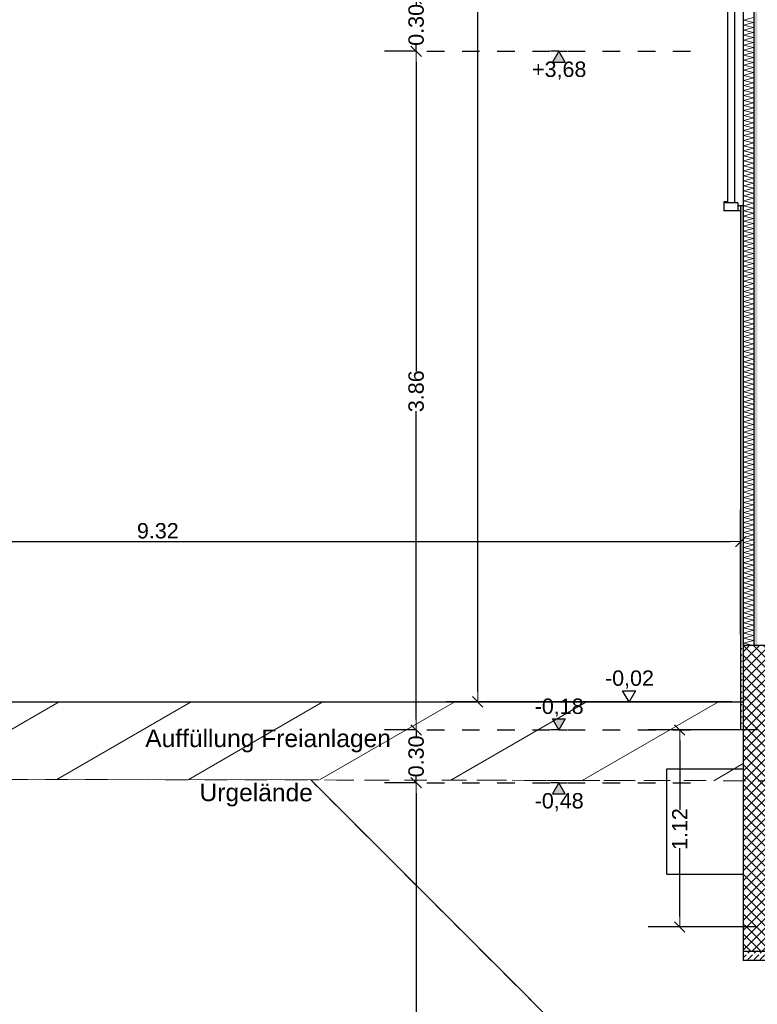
# Model space of a CAD drawing. Header units: metres. Extents: x -27.8 to 39.4, y -22.2 to 2.8.
# Tile 14 of 80: x -4.6 to -0.4, y -11.9 to -6.3. Entities that reach past the tile are written whole.
import ezdxf

# ---------------------------------------------------------------- set-up
doc = ezdxf.new("R2010")
doc.units = ezdxf.units.M
doc.header["$LTSCALE"] = 0.4
doc.header["$MEASUREMENT"] = 0
for name, pattern in [('Strichlinie', [0.2, 0.15, -0.05]), ('Strichlinie eng', [0.115, 0.075, -0.04]), ('Strichlinie_ lang', [0.529167, 0.3175, -0.211667])]:
    doc.linetypes.add(name, pattern=pattern)
doc.layers.get('0').update_dxf_attribs({"color": 8, "lineweight": 9})
doc.layers.get('Defpoints').update_dxf_attribs({"color": 8, "lineweight": 9})
for name, color, linetype in [('Neubau__ GHIW - druckfeste Dämmung u BP', 8, 'Continuous'), ('Neubau__ GHIW - Perimeterdämmung', 8, 'Continuous'), ('Neubau_A-Außenwände', 8, 'Continuous'), ('Neubau_A-Fundament', 8, 'Continuous'), ('Neubau_S-Linien _ Schraffuren.2D', 8, 'Continuous'), ('Neubau_T-Bemaßung', 8, 'Continuous'), ('Neubau_Z-Modellierung Fassade', 8, 'Continuous')]:
    doc.layers.add(name, color=color, linetype=linetype)
doc.layers.add('S-Linien _ Schraffuren.2D', color=8, linetype='Continuous', lineweight=9)
doc.layers.add('T-Text', color=8, linetype='Continuous', lineweight=9)
doc.styles.add('ERSTELLTER_STIL_2', font='arial.ttf')
doc.dimstyles.new('ERSTELLTER_STIL__1', dxfattribs={"dimtxt": 0.0875, "dimasz": 0.059375, "dimexe": 0.18, "dimexo": 0.0625, "dimgap": 0, "dimtad": 1, "dimzin": 0, "dimdsep": 46, "dimtxsty": 'ERSTELLTER_STIL_2', "dimblk": 'ARROWHEAD_6', "dimblk1": 'ARROWHEAD_6', "dimblk2": 'ARROWHEAD_6', "dimcen": 0.09, "dimclrd": 7, "dimclre": 7, "dimclrt": 7, "dimazin": 0, "dimtfac": 1, "dimtdec": 4, "dimtmove": 0, "dimatfit": 3, "dimfxl": 1, "dimtolj": 1, "dimtzin": 0, "dimarcsym": 0})
doc.dimstyles.new('ERSTELLTER_STIL__6', dxfattribs={"dimtxt": 0.0875, "dimasz": 0.059375, "dimexe": 0.18, "dimexo": 0.0625, "dimgap": 0, "dimtad": 1, "dimtih": 1, "dimtoh": 1, "dimzin": 0, "dimdsep": 46, "dimtxsty": 'ERSTELLTER_STIL_2', "dimblk": 'ARROWHEAD_6', "dimblk1": 'ARROWHEAD_6', "dimblk2": 'ARROWHEAD_6', "dimcen": 0.09, "dimclrd": 256, "dimclre": 256, "dimclrt": 256, "dimazin": 0, "dimtfac": 1, "dimtdec": 4, "dimtmove": 2, "dimatfit": 3, "dimfxl": 1, "dimtolj": 1, "dimtzin": 0, "dimarcsym": 0})
pattern_1 = [(45, (388.31789, -10.175), (-0.0176776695, 0.0176776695), [0, -0.025])]

# ---------------------------------------------------------------- blocks, each defined once
blk = doc.blocks.new('*X356', base_point=(4591.5834, -0.0469))
at = {"layer": 'Neubau_A-Außenwände', "color": 8, "linetype": 'Continuous', "lineweight": 9}
for p, q in [((4202.8841, 2.7399), (4202.8269, 2.7531)), ((4202.8269, 2.7246), (4202.8841, 2.7399)), ((4202.8841, 2.7113), (4202.8269, 2.7246)), ((4202.8269, 2.696), (4202.8841, 2.7113)), ((4202.8841, 2.6827), (4202.8269, 2.696)), ((4202.8269, 2.6674), (4202.8841, 2.6827)), ((4202.8841, 2.6541), (4202.8269, 2.6674)), ((4202.8269, 2.6388), (4202.8841, 2.6541)), ((4202.8841, 2.6256), (4202.8269, 2.6388)), ((4202.8269, 2.6103), (4202.8841, 2.6256)), ((4202.8841, 2.597), (4202.8269, 2.6103)), ((4202.8269, 2.5817), (4202.8841, 2.597)), ((4202.8841, 2.5684), (4202.8269, 2.5817)), ((4202.8269, 2.5531), (4202.8841, 2.5684)), ((4202.8841, 2.5399), (4202.8269, 2.5531)), ((4202.8269, 2.5246), (4202.8841, 2.5399)), ((4202.8841, 2.5113), (4202.8269, 2.5246)), ((4202.8269, 2.496), (4202.8841, 2.5113)), ((4202.8841, 2.4827), (4202.8269, 2.496)), ((4202.8269, 2.4674), (4202.8841, 2.4827)), ((4202.8841, 2.4541), (4202.8269, 2.4674)), ((4202.8269, 2.4388), (4202.8841, 2.4541)), ((4202.8841, 2.4256), (4202.8269, 2.4388)), ((4202.8269, 2.4103), (4202.8841, 2.4256)), ((4202.8841, 2.397), (4202.8269, 2.4103)), ((4202.8269, 2.3817), (4202.8841, 2.397)), ((4202.8841, 2.3684), (4202.8269, 2.3817)), ((4202.8269, 2.3531), (4202.8841, 2.3684)), ((4202.8841, 2.3399), (4202.8269, 2.3531)), ((4202.8269, 2.3246), (4202.8841, 2.3399)), ((4202.8841, 2.3113), (4202.8269, 2.3246)), ((4202.8269, 2.296), (4202.8841, 2.3113)), ((4202.8841, 2.2827), (4202.8269, 2.296)), ((4202.8269, 2.2674), (4202.8841, 2.2827)), ((4202.8841, 2.2541), (4202.8269, 2.2674)), ((4202.8269, 2.2388), (4202.8841, 2.2541)), ((4202.8841, 2.2256), (4202.8269, 2.2388)), ((4202.8269, 2.2103), (4202.8841, 2.2256)), ((4202.8841, 2.197), (4202.8269, 2.2103)), ((4202.8269, 2.1817), (4202.8841, 2.197)), ((4202.8841, 2.1684), (4202.8269, 2.1817)), ((4202.8269, 2.1531), (4202.8841, 2.1684)), ((4202.8841, 2.1399), (4202.8269, 2.1531)), ((4202.8269, 2.1246), (4202.8841, 2.1399)), ((4202.8841, 2.1113), (4202.8269, 2.1246)), ((4202.8269, 2.096), (4202.8841, 2.1113)), ((4202.8841, 2.0827), (4202.8269, 2.096)), ((4202.8269, 2.0674), (4202.8841, 2.0827)), ((4202.8841, 2.0541), (4202.8269, 2.0674)), ((4202.8269, 2.0388), (4202.8841, 2.0541)), ((4202.8841, 2.0256), (4202.8269, 2.0388)), ((4202.8269, 2.0103), (4202.8841, 2.0256)), ((4202.8841, 1.997), (4202.8269, 2.0103)), ((4202.8269, 1.9817), (4202.8841, 1.997)), ((4202.8841, 1.9684), (4202.8269, 1.9817)), ((4202.8269, 1.9531), (4202.8841, 1.9684)), ((4202.8841, 1.9399), (4202.8269, 1.9531)), ((4202.8269, 1.9246), (4202.8841, 1.9399)), ((4202.8841, 1.9113), (4202.8269, 1.9246)), ((4202.8269, 1.896), (4202.8841, 1.9113)), ((4202.8841, 1.8827), (4202.8269, 1.896)), ((4202.8269, 1.8674), (4202.8841, 1.8827)), ((4202.8841, 1.8541), (4202.8269, 1.8674)), ((4202.8269, 1.8388), (4202.8841, 1.8541)), ((4202.8841, 1.8256), (4202.8269, 1.8388)), ((4202.8269, 1.8103), (4202.8841, 1.8256)), ((4202.8841, 1.797), (4202.8269, 1.8103)), ((4202.8269, 1.7817), (4202.8841, 1.797)), ((4202.8841, 1.7684), (4202.8269, 1.7817)), ((4202.8269, 1.7531), (4202.8841, 1.7684)), ((4202.8841, 1.7399), (4202.8269, 1.7531)), ((4202.8269, 1.7246), (4202.8841, 1.7399)), ((4202.8841, 1.7113), (4202.8269, 1.7246)), ((4202.8269, 1.696), (4202.8841, 1.7113)), ((4202.8841, 1.6827), (4202.8269, 1.696)), ((4202.8269, 1.6674), (4202.8841, 1.6827)), ((4202.8841, 1.6541), (4202.8269, 1.6674)), ((4202.8269, 1.6388), (4202.8841, 1.6541)), ((4202.8841, 1.6256), (4202.8269, 1.6388)), ((4202.8269, 1.6103), (4202.8841, 1.6256)), ((4202.8841, 1.597), (4202.8269, 1.6103)), ((4202.8269, 1.5817), (4202.8841, 1.597)), ((4202.8841, 1.5684), (4202.8269, 1.5817)), ((4202.8269, 1.5531), (4202.8841, 1.5684)), ((4202.8841, 1.5399), (4202.8269, 1.5531)), ((4202.8269, 1.5246), (4202.8841, 1.5399)), ((4202.8841, 1.5113), (4202.8269, 1.5246)), ((4202.8269, 1.496), (4202.8841, 1.5113)), ((4202.8841, 1.4827), (4202.8269, 1.496)), ((4202.8269, 1.4674), (4202.8841, 1.4827)), ((4202.8841, 1.4541), (4202.8269, 1.4674)), ((4202.8269, 1.4388), (4202.8841, 1.4541)), ((4202.8841, 1.4256), (4202.8269, 1.4388)), ((4202.8269, 1.4103), (4202.8841, 1.4256)), ((4202.8841, 1.397), (4202.8269, 1.4103)), ((4202.8269, 1.3817), (4202.8841, 1.397)), ((4202.8841, 1.3684), (4202.8269, 1.3817)), ((4202.8269, 1.3531), (4202.8841, 1.3684)), ((4202.8841, 1.3399), (4202.8269, 1.3531)), ((4202.8269, 1.3246), (4202.8841, 1.3399)), ((4202.8841, 1.3113), (4202.8269, 1.3246)), ((4202.8269, 1.296), (4202.8841, 1.3113)), ((4202.8841, 1.2827), (4202.8269, 1.296)), ((4202.8269, 1.2674), (4202.8841, 1.2827)), ((4202.8841, 1.2541), (4202.8269, 1.2674)), ((4202.8269, 1.2388), (4202.8841, 1.2541)), ((4202.8841, 1.2256), (4202.8269, 1.2388)), ((4202.8269, 1.2103), (4202.8841, 1.2256)), ((4202.8841, 1.197), (4202.8269, 1.2103)), ((4202.8269, 1.1817), (4202.8841, 1.197)), ((4202.8841, 1.1684), (4202.8269, 1.1817)), ((4202.8269, 1.1531), (4202.8841, 1.1684)), ((4202.8841, 1.1399), (4202.8269, 1.1531)), ((4202.8269, 1.1246), (4202.8841, 1.1399)), ((4202.8841, 1.1113), (4202.8269, 1.1246)), ((4202.8269, 1.096), (4202.8841, 1.1113)), ((4202.8841, 1.0827), (4202.8269, 1.096)), ((4202.8269, 1.0674), (4202.8841, 1.0827)), ((4202.8841, 1.0541), (4202.8269, 1.0674)), ((4202.8269, 1.0388), (4202.8841, 1.0541)), ((4202.8841, 1.0256), (4202.8269, 1.0388)), ((4202.8269, 1.0103), (4202.8841, 1.0256)), ((4202.8841, 0.997), (4202.8269, 1.0103)), ((4202.8269, 0.9817), (4202.8841, 0.997)), ((4202.8841, 0.9684), (4202.8269, 0.9817)), ((4202.8269, 0.9531), (4202.8841, 0.9684)), ((4202.8841, 0.9399), (4202.8269, 0.9531)), ((4202.8269, 0.9246), (4202.8841, 0.9399)), ((4202.8841, 0.9113), (4202.8269, 0.9246)), ((4202.8269, 0.896), (4202.8841, 0.9113)), ((4202.8841, 0.8827), (4202.8269, 0.896)), ((4202.8269, 0.8674), (4202.8841, 0.8827)), ((4202.8841, 0.8541), (4202.8269, 0.8674)), ((4202.8269, 0.8388), (4202.8841, 0.8541)), ((4202.8841, 0.8256), (4202.8269, 0.8388)), ((4202.8269, 0.8103), (4202.8841, 0.8256)), ((4202.8841, 0.797), (4202.8269, 0.8103)), ((4202.8269, 0.7817), (4202.8841, 0.797)), ((4202.8841, 0.7684), (4202.8269, 0.7817)), ((4202.8269, 0.7531), (4202.8841, 0.7684)), ((4202.8841, 0.7399), (4202.8269, 0.7531)), ((4202.8269, 0.7246), (4202.8841, 0.7399)), ((4202.8841, 0.7113), (4202.8269, 0.7246)), ((4202.8269, 0.696), (4202.8841, 0.7113)), ((4202.8841, 0.6827), (4202.8269, 0.696)), ((4202.8269, 0.6674), (4202.8841, 0.6827)), ((4202.8841, 0.6541), (4202.8269, 0.6674)), ((4202.8269, 0.6388), (4202.8841, 0.6541)), ((4202.8841, 0.6256), (4202.8269, 0.6388)), ((4202.8269, 0.6103), (4202.8841, 0.6256)), ((4202.8841, 0.597), (4202.8269, 0.6103)), ((4202.8269, 0.5817), (4202.8841, 0.597)), ((4202.8841, 0.5684), (4202.8269, 0.5817)), ((4202.8269, 0.5531), (4202.8841, 0.5684)), ((4202.8841, 0.5399), (4202.8269, 0.5531)), ((4202.8269, 0.5246), (4202.8841, 0.5399)), ((4202.8841, 0.5113), (4202.8269, 0.5246)), ((4202.8269, 0.496), (4202.8841, 0.5113)), ((4202.8841, 0.4827), (4202.8269, 0.496)), ((4202.8269, 0.4674), (4202.8841, 0.4827)), ((4202.8841, 0.4541), (4202.8269, 0.4674)), ((4202.8269, 0.4388), (4202.8841, 0.4541)), ((4202.8841, 0.4256), (4202.8269, 0.4388)), ((4202.8269, 0.4103), (4202.8841, 0.4256)), ((4202.8841, 0.397), (4202.8269, 0.4103)), ((4202.8269, 0.3817), (4202.8841, 0.397)), ((4202.8841, 0.3684), (4202.8269, 0.3817)), ((4202.8269, 0.3531), (4202.8841, 0.3684)), ((4202.8841, 0.3399), (4202.8269, 0.3531)), ((4202.8269, 0.3246), (4202.8841, 0.3399)), ((4202.8841, 0.3113), (4202.8269, 0.3246)), ((4202.8269, 0.296), (4202.8841, 0.3113)), ((4202.8841, 0.2827), (4202.8269, 0.296)), ((4202.8269, 0.2674), (4202.8841, 0.2827)), ((4202.8841, 0.2541), (4202.8269, 0.2674)), ((4202.8803, 0.2531), (4202.8841, 0.2541))]:
    blk.add_line(p, q, dxfattribs=at)
blk = doc.blocks.new('*X363', base_point=(4591.5834, -0.0469))
at = {"layer": 'Neubau_A-Außenwände', "color": 8, "linetype": 'Continuous', "lineweight": 9}
for p, q in [((4202.8269, 3.8103), (4202.8841, 3.8256)), ((4202.8841, 3.797), (4202.8269, 3.8103)), ((4202.8269, 3.7817), (4202.8841, 3.797)), ((4202.8841, 3.7684), (4202.8269, 3.7817)), ((4202.8269, 3.7531), (4202.8841, 3.7684)), ((4202.8841, 3.7399), (4202.8269, 3.7531)), ((4202.8269, 3.7246), (4202.8841, 3.7399)), ((4202.8841, 3.7113), (4202.8269, 3.7246)), ((4202.8269, 3.696), (4202.8841, 3.7113)), ((4202.8841, 3.6827), (4202.8269, 3.696)), ((4202.8269, 3.6674), (4202.8841, 3.6827)), ((4202.8841, 3.6541), (4202.8269, 3.6674)), ((4202.8269, 3.6388), (4202.8841, 3.6541)), ((4202.8841, 3.6256), (4202.8269, 3.6388)), ((4202.8269, 3.6103), (4202.8841, 3.6256)), ((4202.8841, 3.597), (4202.8269, 3.6103)), ((4202.8269, 3.5817), (4202.8841, 3.597)), ((4202.8841, 3.5684), (4202.8269, 3.5817)), ((4202.8269, 3.5531), (4202.8841, 3.5684)), ((4202.8841, 3.5399), (4202.8269, 3.5531)), ((4202.8269, 3.5246), (4202.8841, 3.5399)), ((4202.8841, 3.5113), (4202.8269, 3.5246)), ((4202.8269, 3.496), (4202.8841, 3.5113)), ((4202.8841, 3.4827), (4202.8269, 3.496)), ((4202.8269, 3.4674), (4202.8841, 3.4827)), ((4202.8841, 3.4541), (4202.8269, 3.4674)), ((4202.8269, 3.4388), (4202.8841, 3.4541)), ((4202.8841, 3.4256), (4202.8269, 3.4388)), ((4202.8269, 3.4103), (4202.8841, 3.4256)), ((4202.8841, 3.397), (4202.8269, 3.4103)), ((4202.8269, 3.3817), (4202.8841, 3.397)), ((4202.8841, 3.3684), (4202.8269, 3.3817)), ((4202.8269, 3.3531), (4202.8841, 3.3684)), ((4202.8841, 3.3399), (4202.8269, 3.3531)), ((4202.8269, 3.3246), (4202.8841, 3.3399)), ((4202.8841, 3.3113), (4202.8269, 3.3246)), ((4202.8269, 3.296), (4202.8841, 3.3113)), ((4202.8841, 3.2827), (4202.8269, 3.296)), ((4202.8269, 3.2674), (4202.8841, 3.2827)), ((4202.8841, 3.2541), (4202.8269, 3.2674)), ((4202.8269, 3.2388), (4202.8841, 3.2541)), ((4202.8841, 3.2256), (4202.8269, 3.2388)), ((4202.8269, 3.2103), (4202.8841, 3.2256)), ((4202.8841, 3.197), (4202.8269, 3.2103)), ((4202.8269, 3.1817), (4202.8841, 3.197)), ((4202.8841, 3.1684), (4202.8269, 3.1817)), ((4202.8269, 3.1531), (4202.8841, 3.1684)), ((4202.8841, 3.1399), (4202.8269, 3.1531)), ((4202.8269, 3.1246), (4202.8841, 3.1399)), ((4202.8841, 3.1113), (4202.8269, 3.1246)), ((4202.8269, 3.096), (4202.8841, 3.1113)), ((4202.8841, 3.0827), (4202.8269, 3.096)), ((4202.8269, 3.0674), (4202.8841, 3.0827)), ((4202.8841, 3.0541), (4202.8269, 3.0674)), ((4202.8269, 3.0388), (4202.8841, 3.0541)), ((4202.8841, 3.0256), (4202.8269, 3.0388)), ((4202.8269, 3.0103), (4202.8841, 3.0256)), ((4202.8841, 2.997), (4202.8269, 3.0103)), ((4202.8269, 2.9817), (4202.8841, 2.997)), ((4202.8841, 2.9684), (4202.8269, 2.9817)), ((4202.8269, 2.9531), (4202.8841, 2.9684)), ((4202.8841, 2.9399), (4202.8269, 2.9531)), ((4202.8269, 2.9246), (4202.8841, 2.9399)), ((4202.8841, 2.9113), (4202.8269, 2.9246)), ((4202.8269, 2.896), (4202.8841, 2.9113)), ((4202.8841, 2.8827), (4202.8269, 2.896)), ((4202.8269, 2.8674), (4202.8841, 2.8827)), ((4202.8841, 2.8541), (4202.8269, 2.8674)), ((4202.8269, 2.8388), (4202.8841, 2.8541)), ((4202.8841, 2.8256), (4202.8269, 2.8388)), ((4202.8269, 2.8103), (4202.8841, 2.8256)), ((4202.8841, 2.797), (4202.8269, 2.8103)), ((4202.8269, 2.7817), (4202.8841, 2.797)), ((4202.8841, 2.7684), (4202.8269, 2.7817)), ((4202.8269, 2.7531), (4202.8841, 2.7684))]:
    blk.add_line(p, q, dxfattribs=at)
blk = doc.blocks.new('ARROWHEAD_6')
at = {"color": 0, "linetype": 'Continuous', "lineweight": 0}
for p, q in [((0, 0), (-1, 0)), ((-0.5, -0.5), (0.5, 0.5))]:
    blk.add_line(p, q, dxfattribs=at)
blk = doc.blocks.new('*D426')
at = {"layer": 'Defpoints', "color": 0, "linetype": 'Continuous', "transparency": 16777216}
for p in [(-1.9512, -1.4949), (-1.89, -1.4949), (-0.44, -10.195)]:
    blk.add_point(p, dxfattribs=at)
at = {"layer": 'Neubau_T-Bemaßung', "linetype": 'Continuous', "lineweight": -2, "transparency": 16777216}
for p, q in [((-1.9525, -1.4949), (-2.1312, -1.4949)), ((-1.9512, -1.5543), (-1.9512, -5.7349)), ((-1.9512, -10.1356), (-1.9512, -5.962)), ((-0.5025, -10.195), (-2.1312, -10.195))]:
    blk.add_line(p, q, dxfattribs=at)
at = {"layer": 'Neubau_T-Bemaßung', "linetype": 'Continuous', "lineweight": -2, "transparency": 16777216, "xscale": 0.059375, "yscale": 0.059375, "zscale": 0.059375}
for p, rotation in [((-1.9512, -1.4949), 90), ((-1.9512, -10.195), 270)]:
    blk.add_blockref('ARROWHEAD_6', p, dxfattribs=dict(at, rotation=rotation))
at = {"layer": 'Neubau_T-Bemaßung', "linetype": 'Continuous', "transparency": 16777216, "insert": (-1.9512, -5.8484), "char_height": 0.0875, "attachment_point": 5, "rotation": 90, "style": 'ERSTELLTER_STIL_2'}
blk.add_mtext('\\A1;8.70', dxfattribs=at)
blk = doc.blocks.new('*D428')
at = {"layer": 'Defpoints', "color": 0, "linetype": 'Continuous', "transparency": 16777216}
for p in [(-2.3012, -10.655), (-2.24, -10.655), (-2.24, -14.555)]:
    blk.add_point(p, dxfattribs=at)
at = {"layer": 'Neubau_T-Bemaßung', "linetype": 'Continuous', "lineweight": -2, "transparency": 16777216}
for p, q in [((-2.3025, -10.655), (-2.4812, -10.655)), ((-2.3012, -10.7144), (-2.3012, -12.495)), ((-2.3012, -14.4956), (-2.3012, -12.722)), ((-2.3025, -14.555), (-2.4812, -14.555))]:
    blk.add_line(p, q, dxfattribs=at)
at = {"layer": 'Neubau_T-Bemaßung', "linetype": 'Continuous', "lineweight": -2, "transparency": 16777216, "xscale": 0.059375, "yscale": 0.059375, "zscale": 0.059375}
for p, rotation in [((-2.3012, -10.655), 90), ((-2.3012, -14.555), 270)]:
    blk.add_blockref('ARROWHEAD_6', p, dxfattribs=dict(at, rotation=rotation))
at = {"layer": 'Neubau_T-Bemaßung', "linetype": 'Continuous', "transparency": 16777216, "insert": (-2.3012, -12.6085), "char_height": 0.0875, "attachment_point": 5, "rotation": 90, "style": 'ERSTELLTER_STIL_2'}
blk.add_mtext('\\A1;3.90', dxfattribs=at)
blk = doc.blocks.new('*D429')
at = {"layer": 'Defpoints', "color": 0, "linetype": 'Continuous', "transparency": 16777216}
for p in [(-2.3012, -10.355), (-2.24, -10.355), (-2.24, -10.655)]:
    blk.add_point(p, dxfattribs=at)
at = {"layer": 'Neubau_T-Bemaßung', "linetype": 'Continuous', "lineweight": -2, "transparency": 16777216}
for p, q in [((-2.3012, -10.2956), (-2.3012, -10.2363)), ((-2.3025, -10.355), (-2.4812, -10.355)), ((-2.3012, -10.355), (-2.3012, -10.3917)), ((-2.3012, -10.655), (-2.3012, -10.6186)), ((-2.3025, -10.655), (-2.4812, -10.655)), ((-2.3012, -10.7144), (-2.3012, -10.7738))]:
    blk.add_line(p, q, dxfattribs=at)
at = {"layer": 'Neubau_T-Bemaßung', "linetype": 'Continuous', "lineweight": -2, "transparency": 16777216, "xscale": 0.059375, "yscale": 0.059375, "zscale": 0.059375}
for p, rotation in [((-2.3012, -10.355), 270), ((-2.3012, -10.655), 90)]:
    blk.add_blockref('ARROWHEAD_6', p, dxfattribs=dict(at, rotation=rotation))
at = {"layer": 'Neubau_T-Bemaßung', "linetype": 'Continuous', "transparency": 16777216, "insert": (-2.3012, -10.5051), "char_height": 0.0875, "attachment_point": 5, "rotation": 90, "style": 'ERSTELLTER_STIL_2'}
blk.add_mtext('\\A1;0.30', dxfattribs=at)
blk = doc.blocks.new('*D430')
at = {"layer": 'Defpoints', "color": 0, "linetype": 'Continuous', "transparency": 16777216}
for p in [(-2.3012, -6.495), (-2.24, -6.495), (-2.24, -10.355)]:
    blk.add_point(p, dxfattribs=at)
at = {"layer": 'Neubau_T-Bemaßung', "linetype": 'Continuous', "lineweight": -2, "transparency": 16777216}
for p, q in [((-2.3025, -6.495), (-2.4812, -6.495)), ((-2.3012, -6.5544), (-2.3012, -8.3149)), ((-2.3012, -10.2956), (-2.3012, -8.5421)), ((-2.3025, -10.355), (-2.4812, -10.355))]:
    blk.add_line(p, q, dxfattribs=at)
at = {"layer": 'Neubau_T-Bemaßung', "linetype": 'Continuous', "lineweight": -2, "transparency": 16777216, "xscale": 0.059375, "yscale": 0.059375, "zscale": 0.059375}
for p, rotation in [((-2.3012, -6.495), 90), ((-2.3012, -10.355), 270)]:
    blk.add_blockref('ARROWHEAD_6', p, dxfattribs=dict(at, rotation=rotation))
at = {"layer": 'Neubau_T-Bemaßung', "linetype": 'Continuous', "transparency": 16777216, "insert": (-2.3012, -8.4285), "char_height": 0.0875, "attachment_point": 5, "rotation": 90, "style": 'ERSTELLTER_STIL_2'}
blk.add_mtext('\\A1;3.86', dxfattribs=at)
blk = doc.blocks.new('*D431')
at = {"layer": 'Defpoints', "color": 0, "linetype": 'Continuous', "transparency": 16777216}
for p in [(-2.3012, -6.195), (-2.24, -6.195), (-2.24, -6.495)]:
    blk.add_point(p, dxfattribs=at)
at = {"layer": 'Neubau_T-Bemaßung', "linetype": 'Continuous', "lineweight": -2, "transparency": 16777216}
for p, q in [((-2.3012, -6.1356), (-2.3012, -6.0763)), ((-2.3025, -6.195), (-2.4812, -6.195)), ((-2.3012, -6.195), (-2.3012, -6.2317)), ((-2.3025, -6.495), (-2.4812, -6.495)), ((-2.3012, -6.495), (-2.3012, -6.4586)), ((-2.3012, -6.5544), (-2.3012, -6.6138))]:
    blk.add_line(p, q, dxfattribs=at)
at = {"layer": 'Neubau_T-Bemaßung', "linetype": 'Continuous', "lineweight": -2, "transparency": 16777216, "xscale": 0.059375, "yscale": 0.059375, "zscale": 0.059375}
for p, rotation in [((-2.3012, -6.195), 270), ((-2.3012, -6.495), 90)]:
    blk.add_blockref('ARROWHEAD_6', p, dxfattribs=dict(at, rotation=rotation))
at = {"layer": 'Neubau_T-Bemaßung', "linetype": 'Continuous', "transparency": 16777216, "insert": (-2.3012, -6.3451), "char_height": 0.0875, "attachment_point": 5, "rotation": 90, "style": 'ERSTELLTER_STIL_2'}
blk.add_mtext('\\A1;0.30', dxfattribs=at)
blk = doc.blocks.new('*D449')
at = {"layer": 'Defpoints', "color": 0, "linetype": 'Continuous', "transparency": 16777216}
for p in [(-0.8012, -10.355), (-0.3, -10.355), (-0.3, -11.475)]:
    blk.add_point(p, dxfattribs=at)
at = {"layer": 'Neubau_T-Bemaßung', "linetype": 'Continuous', "lineweight": -2, "transparency": 16777216}
for p, q in [((-0.3625, -10.355), (-0.9812, -10.355)), ((-0.8012, -10.4144), (-0.8012, -10.8094)), ((-0.8012, -11.4156), (-0.8012, -11.0276)), ((-0.3625, -11.475), (-0.9812, -11.475))]:
    blk.add_line(p, q, dxfattribs=at)
at = {"layer": 'Neubau_T-Bemaßung', "linetype": 'Continuous', "lineweight": -2, "transparency": 16777216, "xscale": 0.059375, "yscale": 0.059375, "zscale": 0.059375}
for p, rotation in [((-0.8012, -10.355), 90), ((-0.8012, -11.475), 270)]:
    blk.add_blockref('ARROWHEAD_6', p, dxfattribs=dict(at, rotation=rotation))
at = {"layer": 'Neubau_T-Bemaßung', "linetype": 'Continuous', "transparency": 16777216, "insert": (-0.8012, -10.9185), "char_height": 0.0875, "attachment_point": 5, "rotation": 90, "style": 'ERSTELLTER_STIL_2'}
blk.add_mtext('\\A1;1.12', dxfattribs=at)
blk = doc.blocks.new('*D450')
at = {"layer": 'Defpoints', "color": 0, "linetype": 'Continuous', "transparency": 16777216}
for p in [(-9.77, -8.105), (-0.455, -9.2839), (-0.455, -9.875)]:
    blk.add_point(p, dxfattribs=at)
at = {"layer": 'Neubau_T-Bemaßung', "linetype": 'Continuous', "lineweight": -2, "transparency": 16777216}
for p, q in [((-9.77, -8.1675), (-9.77, -9.4639)), ((-0.455, -9.8125), (-0.455, -9.1039)), ((-9.7106, -9.2839), (-0.5144, -9.2839))]:
    blk.add_line(p, q, dxfattribs=at)
at = {"layer": 'Neubau_T-Bemaßung', "linetype": 'Continuous', "lineweight": -2, "transparency": 16777216, "xscale": 0.059375, "yscale": 0.059375, "zscale": 0.059375, "rotation": 180}
blk.add_blockref('ARROWHEAD_6', (-9.77, -9.2839), dxfattribs=at)
at = {"layer": 'Neubau_T-Bemaßung', "linetype": 'Continuous', "lineweight": -2, "transparency": 16777216, "xscale": 0.059375, "yscale": 0.059375, "zscale": 0.059375}
blk.add_blockref('ARROWHEAD_6', (-0.455, -9.2839), dxfattribs=at)
at = {"layer": 'Neubau_T-Bemaßung', "linetype": 'Continuous', "transparency": 16777216, "insert": (-3.7712, -9.2227), "char_height": 0.0875, "attachment_point": 5, "style": 'ERSTELLTER_STIL_2'}
blk.add_mtext('\\A1;9.32', dxfattribs=at)

msp = doc.modelspace()

# ---------------------------------------------------------------- hatches: boundary and pattern name
at = {"layer": 'Neubau__ GHIW - druckfeste Dämmung u BP', "linetype": 'Continuous'}
h = msp.add_hatch(dxfattribs=at)
h.set_pattern_fill('DÄMMUNG__HART_1_0001', color=256, style=0, pattern_type=2)
h.set_pattern_definition([(45, (388.31789, -10.175), (-0.0282842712, 0.0282842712), []), (135, (388.31789, -10.175), (0.0282842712, 0.0282842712), [])])
h.paths.add_polyline_path([(-0.44, -11.475), (-0.44, -11.615), (0.34, -11.615), (0.34, -11.475)])
h = msp.add_hatch(dxfattribs=at)
h.set_pattern_fill('BETON__UNBEWEHRT_0001', color=256, style=0, pattern_type=2)
h.set_pattern_definition([(45, (388.31789, -10.175), (-0.035355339, 0.035355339), [0.0375, -0.0125]), (45, (388.31789, -10.139645), (-0.035355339, 0.035355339), [0.0375, -0.0125])])
h.paths.add_polyline_path([(-0.44, -11.665), (0.34, -11.665), (0.34, -11.615), (-0.44, -11.615)])
at = {"layer": 'Neubau__ GHIW - Perimeterdämmung', "linetype": 'Continuous'}
h = msp.add_hatch(dxfattribs=at)
h.set_pattern_fill('GIPS_0001', color=256, style=0, pattern_type=2)
h.set_pattern_definition(pattern_1)
h.paths.add_polyline_path([(-0.455, -9.875), (-0.455, -10.355), (-0.44, -10.355), (-0.44, -9.875)])
h = msp.add_hatch(dxfattribs=at)
h.set_pattern_fill('DÄMMUNG__HART_1_0001', color=256, style=0, pattern_type=2)
h.set_pattern_definition([(135, (388.31789, -10.175), (0.0282842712, 0.0282842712), []), (225, (388.31789, -10.175), (-0.0282842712, 0.0282842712), [])])
h.paths.add_polyline_path([(-0.44, -10.355), (-0.44, -11.475), (-0.3, -11.475), (-0.3, -9.875), (-0.44, -9.875)])
at = {"layer": 'Neubau_A-Außenwände', "linetype": 'Continuous'}
for points in [[(-0.38, -1.665), (-0.38, -7.375), (-0.36, -7.375), (-0.36, -1.665)], [(-0.38, -7.375), (-0.38, -9.875), (-0.36, -9.875), (-0.36, -7.375)]]:
    msp.add_hatch(color=256, dxfattribs=at).paths.add_polyline_path(points)
h = msp.add_hatch(dxfattribs=at)
h.set_pattern_fill('GIPS_0001', color=256, style=0, pattern_type=2)
h.set_pattern_definition(pattern_1)
h.paths.add_polyline_path([(-0.455, -9.875), (-0.44, -9.875), (-0.44, -7.375), (-0.455, -7.375)])
at = {"layer": 'Neubau_T-Bemaßung', "linetype": 'Continuous'}
for points in [[(-1.49, -6.495), (-1.5262, -6.5575), (-1.4537, -6.5575)], [(-1.49, -10.355), (-1.4537, -10.2925), (-1.5262, -10.2925)], [(-1.49, -10.655), (-1.5262, -10.7175), (-1.4537, -10.7175)]]:
    msp.add_hatch(color=256, dxfattribs=at).paths.add_polyline_path(points)
at = {"layer": 'S-Linien _ Schraffuren.2D', "linetype": 'Continuous'}
h = msp.add_hatch(dxfattribs=at)
h.set_pattern_fill('ABSTANDSFLÄCHEN_0001', color=256, style=0, pattern_type=2)
h.set_pattern_definition([(30, (-3.22, -10.4193), (-0.1875, 0.32476), [])])
h.paths.add_polyline_path([(-6, -10.6338), (-6, -10.195), (-0.44, -10.195), (-0.44, -10.6436)])

# ---------------------------------------------------------------- linework, layer by layer
msp.add_lwpolyline([(25.205, -15.655), (21.47, -15.655), (20.42, -16.705), (17.04, -16.705), (15.99, -15.655), (2.115, -15.655), (-2.9008, -10.6392), (-6, -10.6338)])
at = {"layer": 'Neubau__ GHIW - druckfeste Dämmung u BP', "linetype": 'Continuous'}
for p, q in [((0.34, -11.615), (-0.44, -11.615)), ((0.34, -11.665), (-0.44, -11.665))]:
    msp.add_line(p, q, dxfattribs=at)
at = {"layer": 'Neubau__ GHIW - druckfeste Dämmung u BP', "linetype": 'Continuous', "flags": 128}
msp.add_lwpolyline([(-0.44, -11.475), (-0.44, -11.615), (-0.44, -11.665)], dxfattribs=at)
at = {"layer": 'Neubau__ GHIW - Perimeterdämmung', "linetype": 'Continuous'}
for p, q in [((-0.455, -9.875), (-0.455, -10.355)), ((-0.44, -9.875), (-0.44, -10.355)), ((-0.44, -10.355), (-0.455, -10.355)), ((-0.44, -10.355), (-0.44, -11.475))]:
    msp.add_line(p, q, dxfattribs=at)
at = {"layer": 'Neubau__ GHIW - Perimeterdämmung', "linetype": 'Continuous', "flags": 128}
msp.add_lwpolyline([(-0.3, -9.875), (-0.36, -9.875), (-0.38, -9.875), (-0.44, -9.875)], dxfattribs=at)
at = {"layer": 'Neubau_A-Außenwände', "linetype": 'Continuous'}
for p, q in [((-0.44, -1.665), (-0.44, -7.375)), ((-0.38, -1.665), (-0.38, -7.375)), ((-0.53, -5.71), (-0.53, -7.357)), ((-0.49, -5.71), (-0.49, -7.357)), ((-0.455, -7.375), (-0.47, -7.375)), ((-0.455, -7.375), (-0.455, -9.875)), ((-0.44, -7.375), (-0.455, -7.375)), ((-0.44, -7.375), (-0.44, -9.875)), ((-0.38, -7.375), (-0.38, -9.875))]:
    msp.add_line(p, q, dxfattribs=at)
at = {"layer": 'Neubau_A-Fundament', "linetype": 'Continuous'}
for p, q in [((-0.8751, -11.175), (-0.8751, -10.575)), ((-0.8751, -10.575), (-0.44, -10.575)), ((-0.8751, -11.175), (-0.44, -11.175))]:
    msp.add_line(p, q, dxfattribs=at)
at = {"layer": 'Neubau_S-Linien _ Schraffuren.2D', "linetype": 'Continuous'}
msp.add_line((-6, -10.195), (-0.44, -10.195), dxfattribs=at)
at = {"layer": 'Neubau_T-Bemaßung', "linetype": 'Strichlinie eng'}
for p, q in [((-2.24, -6.495), (-0.74, -6.495)), ((-2.24, -10.355), (-0.74, -10.355)), ((-2.24, -10.655), (-0.74, -10.655))]:
    msp.add_line(p, q, dxfattribs=at)
at = {"layer": 'Neubau_T-Bemaßung', "linetype": 'Continuous'}
for p, q in [((-1.49, -6.495), (-1.5369, -6.495)), ((-1.49, -6.495), (-1.5262, -6.5575)), ((-1.49, -6.495), (-1.4431, -6.495)), ((-1.4537, -6.5575), (-1.49, -6.495)), ((-1.5262, -6.5575), (-1.4537, -6.5575)), ((-1.09, -10.195), (-1.1262, -10.1325)), ((-1.1262, -10.1325), (-1.0537, -10.1325)), ((-1.0537, -10.1325), (-1.09, -10.195)), ((-1.09, -10.195), (-1.1369, -10.195)), ((-1.09, -10.195), (-1.0431, -10.195)), ((-1.49, -10.355), (-1.5262, -10.2925)), ((-1.5262, -10.2925), (-1.4537, -10.2925)), ((-1.4537, -10.2925), (-1.49, -10.355)), ((-1.49, -10.355), (-1.5369, -10.355)), ((-1.49, -10.355), (-1.4431, -10.355)), ((-1.49, -10.655), (-1.5369, -10.655)), ((-1.49, -10.655), (-1.5262, -10.7175)), ((-1.49, -10.655), (-1.4431, -10.655)), ((-1.4537, -10.7175), (-1.49, -10.655)), ((-1.5262, -10.7175), (-1.4537, -10.7175))]:
    msp.add_line(p, q, dxfattribs=at)
at = {"layer": 'Neubau_Z-Modellierung Fassade', "linetype": 'Continuous'}
for p, q in [((-0.55, -7.352), (-0.55, -7.357)), ((-0.53, -7.352), (-0.55, -7.352)), ((-0.55, -7.357), (-0.55, -7.402)), ((-0.53, -7.357), (-0.55, -7.357)), ((-0.47, -7.357), (-0.47, -7.375)), ((-0.47, -7.375), (-0.47, -7.402)), ((-0.47, -7.402), (-0.55, -7.402)), ((-0.455, -7.402), (-0.47, -7.402))]:
    msp.add_line(p, q, dxfattribs=at)
at = {"layer": 'Neubau_Z-Modellierung Fassade', "linetype": 'Continuous', "flags": 128}
msp.add_lwpolyline([(-0.47, -7.357), (-0.49, -7.357), (-0.53, -7.357)], dxfattribs=at)
at = {"layer": 'S-Linien _ Schraffuren.2D', "linetype": 'Strichlinie', "flags": 128}
msp.add_lwpolyline([(13.8454, -10.6687), (15.6563, -10.6758), (17.0612, -10.6704), (19.0543, -10.6547), (19.3911, -10.6615), (20.6649, -10.649), (21.2048, -10.5292), (21.2503, -10.5021), (21.2786, -10.5137), (21.3187, -10.5222), (21.4464, -10.5741), (25.3122, -10.4635), (25.3122, -15.655), (21.47, -15.655), (20.42, -16.705), (17.04, -16.705), (15.99, -15.655), (2.115, -15.655), (-2.9008, -10.6392)], close=True, dxfattribs=at)
at = {"layer": 'S-Linien _ Schraffuren.2D', "linetype": 'Strichlinie_ lang', "flags": 128}
msp.add_lwpolyline([(-6, -10.6338), (13.8454, -10.6687), (15.6563, -10.6758), (15.6601, -10.6757), (17.0612, -10.6704), (19.0543, -10.6547), (19.3911, -10.6615), (20.6649, -10.649), (21.2048, -10.5292), (21.2503, -10.5021)], dxfattribs=at)

# ---------------------------------------------------------------- block references
at = {"layer": 'Neubau_A-Außenwände'}
for name in ['*X363', '*X356']:
    msp.add_blockref(name, (388.3179, -10.175), dxfattribs=at)

# ---------------------------------------------------------------- texts
at = {"layer": 'Neubau_T-Bemaßung', "char_height": 0.0875, "attachment_point": 7, "style": 'ERSTELLTER_STIL_2'}
for s, insert in [('\\A1;+3,68', (-1.6418, -6.6575)), ('\\A1;-0,02', (-1.2268, -10.12)), ('\\A1;-0,18', (-1.6268, -10.28)), ('\\A1;-0,48', (-1.6268, -10.8175))]:
    msp.add_mtext(s, dxfattribs=dict(at, insert=insert))
at = {"layer": 'T-Text', "linetype": 'Continuous', "insert": (-2.445, -10.4175), "char_height": 0.1, "attachment_point": 6, "style": 'ERSTELLTER_STIL_2'}
msp.add_mtext('\\A1;Auffüllung Freianlagen', dxfattribs=at)
at = {"layer": 'T-Text', "linetype": 'Continuous', "insert": (-3.5338, -10.7898), "char_height": 0.1, "attachment_point": 7, "rotation": 359.8991, "style": 'ERSTELLTER_STIL_2'}
msp.add_mtext('\\A1;Urgelände', dxfattribs=at)

# ---------------------------------------------------------------- dimensions: what is measured, and where the dimension line sits
at = {"layer": 'Neubau_T-Bemaßung', "linetype": 'Continuous'}
for base, p1, p2, picture, middle in [((-1.9512, -1.4949), (-0.44, -10.195), (-1.89, -1.4949), '*D426', (-1.9512, -5.8484)), ((-2.3012, -6.195), (-2.24, -6.495), (-2.24, -6.195), '*D431', (-2.3012, -6.3451)), ((-2.3012, -6.495), (-2.24, -10.355), (-2.24, -6.495), '*D430', (-2.3012, -8.4285)), ((-2.3012, -10.355), (-2.24, -10.655), (-2.24, -10.355), '*D429', (-2.3012, -10.5051)), ((-0.8012, -10.355), (-0.3, -11.475), (-0.3, -10.355), '*D449', (-0.8012, -10.9185)), ((-2.3012, -10.655), (-2.24, -14.555), (-2.24, -10.655), '*D428', (-2.3012, -12.6085))]:
    dim = msp.add_linear_dim(base=base, p1=p1, p2=p2, angle=90, dimstyle='ERSTELLTER_STIL__1', override={"dimclrd": 256, "dimclre": 256, "dimclrt": 256}, dxfattribs=at)
    dim.commit()
    dim.dimension.update_dxf_attribs({"geometry": picture, "text_midpoint": middle, "dimtype": 160, "text_rotation": 90})
dim = msp.add_linear_dim(base=(-0.455, -9.2839053), p1=(-9.7700001, -8.105), p2=(-0.455, -9.875), dimstyle='ERSTELLTER_STIL__6', override={"dimclrd": 256, "dimclre": 256, "dimclrt": 256}, dxfattribs=at)
dim.commit()
dim.dimension.update_dxf_attribs({"geometry": '*D450', "text_midpoint": (-3.7711994, -9.2226553), "dimtype": 160})

doc.saveas('drawing.dxf')
